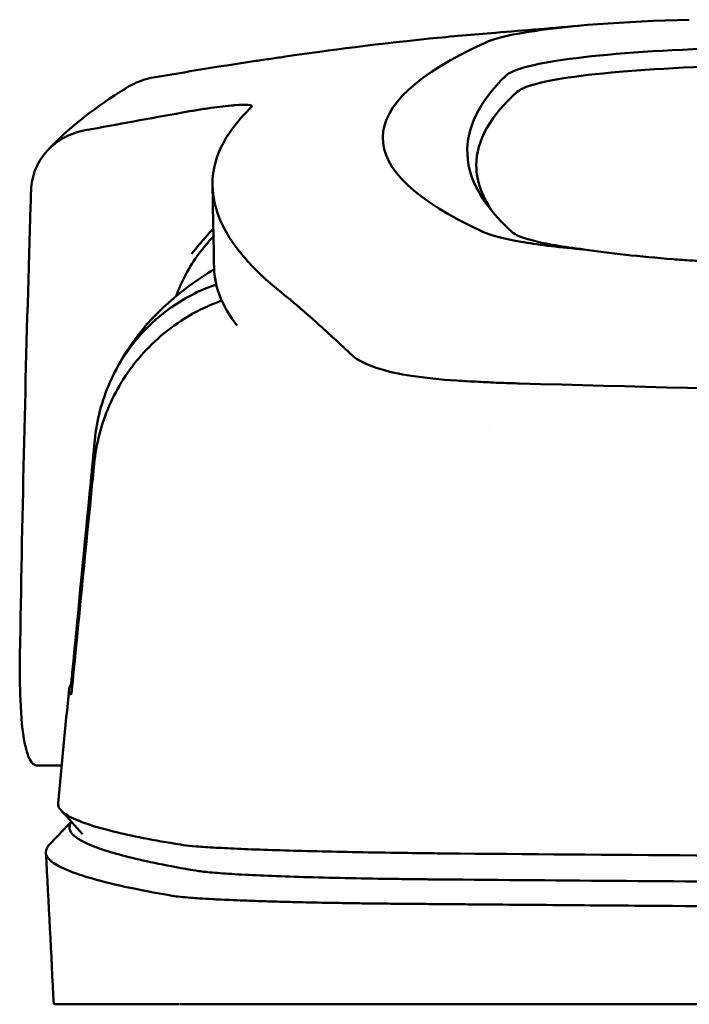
# Model space of a CAD drawing. Header units: millimetres. Extents: x 76 to 376, y 14 to 407.
# Tile 5 of 10: x 146 to 175, y 365 to 406. Entities that reach past the tile are written whole.
import ezdxf

# ---------------------------------------------------------------- set-up
doc = ezdxf.new("R2010")
doc.units = ezdxf.units.MM
doc.layers.add('Visible (ISO)', color=7, linetype='Continuous', lineweight=50)

msp = doc.modelspace()

# ---------------------------------------------------------------- linework, layer by layer
at = {"layer": 'Visible (ISO)'}
for p, q in [((165.524, 391.045), (165.533, 391.044)), ((147.795, 374.707), (146.749, 374.707)), ((147.266, 371.327), (148.205, 372.314)), ((147.46, 364.537), (152.81, 364.537)), ((152.834, 364.537), (163.799, 364.537)), ((163.889, 364.537), (163.799, 364.537)), ((163.889, 364.537), (225.532, 364.537))]:
    msp.add_line(p, q, dxfattribs=at)
for centre, major_axis, ratio, start_param, end_param in [((176.901, 405.166), (11.395, -0.001), 0.116501, 1.781282, 2.52747), ((177.085, 405.141), (11.62, -0.008), 0.117057, 2.527526, 2.891655), ((302.395, 401.463), (140.93, 0.029), 0.116446, 2.892175, 3.388046), ((178.69, 403.92), (12.06, -0.005), 0.112737, 1.791766, 3.029303), ((179.083, 403.253), (11.958, 0), 0.106769, 1.787974, 3.024834), ((412.962, 401.267), (247.896, 0.399), 0.112494, 3.026338, 3.14596), ((411.715, 400.267), (-246.265, 0), 0.106767, 6.163675, 6.283184), ((482.439, 354.22), (-328.583, 44.868), 0.123507, 6.188163, 6.200241), ((1808.054, 360.516), (-1662.18, -0.149), 0.85466, 6.255847, 6.257756), ((177.203, 397.784), (11.832, 0.02), 0.1161, 3.386388, 3.747718), ((160.228, 392.232), (-8, 0), 0.941628, 5.682982, 5.950394), ((409.892, 395.961), (-255.609, 0), 0.112496, 0.002074, 0.087879), ((167.325, 392.564), (-7.019, -0.248), 0.209962, 0.510009, 0.541864), ((408.033, 377.936), (-259.925, 0), 0.034069, 6.258567, 6.308615), ((281.684, 418.956), (-131.694, -46.074), 0.097566, 0.177551, 0.181879), ((167.875, 370.685), (15.81, -0.255), 0.013999, 1.814143, 1.864666), ((157.203, 370.264), (4.064, -0.085), 0.06622, 3.560328, 3.573474), ((165.213, 370.003), (8.722, -0.051), 0.018129, 4.550228, 4.559677), ((152.53, 369.161), (-0.118, 0.018), 0.055246, 1.360606, 1.559875), ((164.986, 370.136), (9.456, 0.138), 0.140036, 4.558691, 4.567892)]:
    msp.add_ellipse(centre, major_axis=major_axis, ratio=ratio, start_param=start_param, end_param=end_param, dxfattribs=at)
for points, knots in [([(157.228, 404.878), (158.677, 405.092), (160.831, 405.391), (164.38, 405.751), (165.32, 405.837), (166.263, 405.911)], [0, 0, 0, 0, 0.4392287, 0.4392287, 0.5941548, 0.5941548, 0.5941548, 0.5941548]), ([(155.879, 404.684), (155.181, 404.577), (154.485, 404.466), (153.091, 404.238), (152.394, 404.121), (151.697, 404.002)], [0.000028, 0.000028, 0.000028, 0.000028, 0.211767, 0.211767, 0.4239683, 0.4239683, 0.4239683, 0.4239683]), ([(155.882, 404.684), (155.881, 404.684), (155.88, 404.684), (155.879, 404.684), (155.879, 404.684), (155.879, 404.684)], [0.000000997, 0.000000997, 0.000000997, 0.000000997, 0.0001839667, 0.0001839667, 0.000312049, 0.000312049, 0.000312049, 0.000312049]), ([(157.196, 404.873), (156.976, 404.841), (156.757, 404.809), (156.317, 404.745), (156.098, 404.714), (155.882, 404.684)], [0, 0, 0, 0, 0.0665895, 0.0665895, 0.1345736, 0.1345736, 0.1345736, 0.1345736]), ([(150.645, 403.615), (150.719, 403.659), (150.796, 403.7), (151.134, 403.863), (151.412, 403.953), (151.697, 404.002)], [-0.1127941, -0.1127941, -0.1127941, -0.1127941, -0.0866991, -0.0866991, -0.0000252, -0.0000252, -0.0000252, -0.0000252]), ([(148.799, 401.757), (149.488, 401.883), (150.178, 402.009), (151.556, 402.259), (152.245, 402.384), (152.933, 402.509)], [0.0000116, 0.0000116, 0.0000116, 0.0000116, 0.2114776, 0.2114776, 0.4225254, 0.4225254, 0.4225254, 0.4225254]), ([(155.097, 402.817), (154.828, 402.794), (154.504, 402.756), (153.951, 402.678), (153.751, 402.648), (153.346, 402.582), (153.141, 402.547), (152.934, 402.509)], [0, 0, 0, 0, 0.1260356, 0.1260356, 0.192084, 0.192084, 0.2556621, 0.2556621, 0.2556621, 0.2556621]), ([(155.886, 402.761), (155.912, 402.801), (155.86, 402.827), (155.615, 402.847), (155.423, 402.842), (155.175, 402.823)], [0, 0, 0, 0, 0.1204642, 0.1204642, 0.2420244, 0.2420244, 0.2420244, 0.2420244]), ([(155.863, 402.736), (155.868, 402.74), (155.873, 402.744), (155.88, 402.753), (155.883, 402.757), (155.886, 402.761)], [0, 0, 0, 0, 0.01190192, 0.01190192, 0.02379969, 0.02379969, 0.02379969, 0.02379969]), ([(157.082, 394.9), (155.404, 396.255), (154.458, 397.609), (154.042, 400.323), (154.688, 401.447), (155.444, 402.296)], [0, 0, 0, 0, 3.35024, 3.35024, 6.902449, 6.902449, 6.902449, 6.902449]), ([(148.799, 401.757), (148.483, 401.7), (148.181, 401.593), (147.63, 401.296), (147.384, 401.106), (146.965, 400.65), (146.799, 400.383), (146.566, 399.813), (146.501, 399.506), (146.492, 399.199)], [-0.4076943, -0.4076943, -0.4076943, -0.4076943, -0.3108189, -0.3108189, -0.2123555, -0.2123555, -0.10788, -0.10788, -0.000002, -0.000002, -0.000002, -0.000002]), ([(165.069, 400.746), (165.094, 400.12), (165.307, 399.495), (165.948, 398.494), (166.258, 398.118), (166.73, 397.649), (166.829, 397.555), (167.057, 397.347), (167.194, 397.231), (168.399, 396.918), (169.131, 396.791), (170.034, 396.68)], [2.930381, 2.930381, 2.930381, 2.930381, 4.072753, 4.072753, 4.762452, 4.762452, 4.934856, 4.934856, 5.145284, 5.145284, 5.311389, 5.311389, 5.311389, 5.311389]), ([(154.252, 397.57), (154.125, 397.432), (153.996, 397.288), (153.775, 397.035), (153.684, 396.929), (153.442, 396.639), (153.332, 396.499), (153.321, 396.489)], [-0.01145823, -0.01145823, -0.01145823, -0.01145823, -0.00744532, -0.00744532, -0.00463647, -0.00463647, 0, 0, 0, 0]), ([(167.481, 396.984), (167.83, 396.927), (168.219, 396.872), (169.073, 396.77), (169.538, 396.723), (170.034, 396.68)], [-0.3736448, -0.3736448, -0.3736448, -0.3736448, -0.187366, -0.187366, -0.0000172, -0.0000172, -0.0000172, -0.0000172]), ([(170.034, 396.68), (170.575, 396.599), (171.17, 396.524), (172.446, 396.385), (173.124, 396.322), (173.834, 396.265)], [0.0000437, 0.0000437, 0.0000437, 0.0000437, 0.2355373, 0.2355373, 0.4693483, 0.4693483, 0.4693483, 0.4693483]), ([(146.408, 396.487), (146.323, 393.645), (146.249, 390.801), (146.119, 385.116), (146.064, 382.272), (146.018, 379.429)], [-1.996171, -1.996171, -1.996171, -1.996171, -0.998042, -0.998042, -0.000001, -0.000001, -0.000001, -0.000001]), ([(173.834, 396.265), (174.055, 396.247), (174.278, 396.231), (174.751, 396.201), (174.975, 396.188), (175.181, 396.178)], [0, 0, 0, 0, 0.0725125, 0.0725125, 0.1522142, 0.1522142, 0.1522142, 0.1522142]), ([(149.857, 391.045), (150.737, 393.013), (152.073, 394.28), (153.588, 395.394), (153.939, 395.627), (154.285, 395.838)], [0, 0, 0, 0, 1.483168, 1.483168, 1.942831, 1.942831, 1.942831, 1.942831]), ([(149.2, 388.552), (149.282, 389.406), (149.501, 390.242), (150.188, 391.792), (150.651, 392.499), (151.779, 393.736), (152.515, 394.336), (153.761, 394.96), (154.081, 395.089), (154.376, 395.191)], [-0.7441004, -0.7441004, -0.7441004, -0.7441004, -0.5496874, -0.5496874, -0.3565169, -0.3565169, -0.159797, -0.159797, -0.0894613, -0.0894613, -0.0894613, -0.0894613]), ([(157.082, 394.9), (157.222, 394.787), (157.367, 394.668), (157.667, 394.418), (157.821, 394.287), (157.981, 394.153)], [-0.5571002, -0.5571002, -0.5571002, -0.5571002, -0.2776825, -0.2776825, 0, 0, 0, 0]), ([(149.178, 387.566), (149.261, 388.409), (149.478, 389.239), (150.159, 390.802), (150.62, 391.527), (151.745, 392.812), (152.476, 393.443), (153.825, 394.191), (154.247, 394.37), (154.614, 394.501)], [0, 0, 0, 0, 0.2548242, 0.2548242, 0.5112444, 0.5112444, 0.772586, 0.772586, 0.8990175, 0.8990175, 0.8990175, 0.8990175]), ([(157.981, 394.153), (158.299, 393.883), (158.644, 393.574), (159.153, 393.112), (159.307, 392.972), (159.462, 392.829)], [-1.0557156, -1.0557156, -1.0557156, -1.0557156, -0.5320191, -0.5320191, -0.3144541, -0.3144541, -0.3144541, -0.3144541]), ([(160.449, 391.969), (160.384, 392.007), (160.324, 392.046), (160.217, 392.124), (160.169, 392.164), (160.127, 392.204)], [0, 0, 0, 0, 0.0612215, 0.0612215, 0.1224979, 0.1224979, 0.1224979, 0.1224979]), ([(160.449, 391.969), (160.551, 391.909), (160.666, 391.85), (160.925, 391.737), (161.068, 391.682), (161.225, 391.629)], [-0.1913093, -0.1913093, -0.1913093, -0.1913093, -0.095663, -0.095663, 0, 0, 0, 0]), ([(164.618, 391.097), (163.912, 391.141), (163.259, 391.209), (162.158, 391.38), (161.704, 391.479), (161.338, 391.592)], [0, 0, 0, 0, 0.2294851, 0.2294851, 0.4401307, 0.4401307, 0.4401307, 0.4401307]), ([(165.524, 391.045), (165.371, 391.053), (165.219, 391.061), (164.917, 391.078), (164.767, 391.087), (164.618, 391.097)], [0, 0, 0, 0, 0.04848689, 0.04848689, 0.0969233, 0.0969233, 0.0969233, 0.0969233]), ([(165.533, 391.044), (165.82, 391.029), (166.108, 391.015), (166.697, 390.992), (166.996, 390.982), (167.296, 390.973)], [-0.1838567, -0.1838567, -0.1838567, -0.1838567, -0.0928152, -0.0928152, 0, 0, 0, 0]), ([(225.123, 390.177), (215.438, 390.178), (205.759, 390.245), (186.431, 390.51), (176.801, 390.709), (167.296, 390.973)], [0.032666, 0.032666, 0.032666, 0.032666, 2.938218, 2.938218, 5.868286, 5.868286, 5.868286, 5.868286]), ([(148.246, 378.649), (148.507, 381.36), (148.768, 384.073), (149.03, 386.784), (149.087, 387.373), (149.143, 387.963), (149.2, 388.552)], [0.478961, 0.478961, 0.478961, 0.478961, 8.650914, 8.650914, 8.650914, 10.427614, 10.427614, 10.427614, 10.427614]), ([(148.25, 378.153), (148.517, 380.861), (148.783, 383.564), (149.051, 386.272), (149.093, 386.704), (149.136, 387.135), (149.178, 387.566)], [0.46186, 0.46186, 0.46186, 0.46186, 8.654063, 8.654063, 8.654063, 9.958979, 9.958979, 9.958979, 9.958979]), ([(146.018, 379.429), (146.007, 378.72), (146.012, 378.069), (146.067, 376.747), (146.127, 376.134), (146.295, 375.282), (146.392, 375.006), (146.57, 374.771), (146.636, 374.725), (146.72, 374.708), (146.735, 374.707), (146.749, 374.707)], [-1.124441, -1.124441, -1.124441, -1.124441, -0.875496, -0.875496, -0.555624, -0.555624, -0.282571, -0.282571, -0.140757, -0.140757, -0.112162, -0.112162, -0.112162, -0.112162]), ([(148.187, 378.155), (148.188, 378.157), (148.191, 378.168), (148.198, 378.212), (148.202, 378.243), (148.212, 378.331), (148.218, 378.384), (148.227, 378.466), (148.231, 378.502), (148.238, 378.574), (148.242, 378.612), (148.246, 378.649)], [-0.06600544, -0.06600544, -0.06600544, -0.06600544, -0.05210622, -0.05210622, -0.03882665, -0.03882665, -0.02244269, -0.02244269, -0.01122716, -0.01122716, 0, 0, 0, 0]), ([(148.192, 377.712), (148.194, 377.71), (148.196, 377.717), (148.203, 377.753), (148.207, 377.781), (148.217, 377.855), (148.223, 377.905), (148.232, 377.983), (148.236, 378.015), (148.243, 378.083), (148.247, 378.117), (148.25, 378.153)], [0, 0, 0, 0, 0.01799222, 0.01799222, 0.0374351, 0.0374351, 0.06445247, 0.06445247, 0.08202888, 0.08202888, 0.09959211, 0.09959211, 0.09959211, 0.09959211]), ([(147.641, 373.097), (147.626, 372.942), (147.734, 372.786), (147.966, 372.632), (148.331, 372.388), (149.005, 372.144), (149.981, 371.902), (150.75, 371.712), (151.71, 371.523), (152.855, 371.336)], [51.780318, 51.780318, 51.780318, 51.780318, 65.647729, 65.647729, 65.647729, 87.530305, 87.530305, 87.530305, 104.770272, 104.770272, 104.770272, 104.770272]), ([(148.209, 372.309), (148.189, 372.283), (148.173, 372.256), (148.161, 372.229), (148.071, 372.039), (148.151, 371.848), (148.399, 371.658), (148.648, 371.469), (149.066, 371.279), (149.651, 371.09), (150.237, 370.901), (150.992, 370.712), (151.913, 370.524), (152.393, 370.427), (152.918, 370.329), (153.488, 370.232)], [0.0467643, 0.0467643, 0.0467643, 0.0467643, 0.04907017, 0.04907017, 0.04907017, 0.06542689, 0.06542689, 0.06542689, 0.08178362, 0.08178362, 0.08178362, 0.09814034, 0.09814034, 0.09814034, 0.10666345, 0.10666345, 0.10666345, 0.10666345]), ([(147.266, 371.327), (147.17, 371.226), (147.121, 371.124), (147.119, 370.865), (147.232, 370.708), (147.628, 370.434), (147.861, 370.317), (148.381, 370.112), (148.639, 370.024), (149.371, 369.806), (149.889, 369.676), (151.081, 369.416), (151.754, 369.287), (152.504, 369.158)], [-6.22343, -6.22343, -6.22343, -6.22343, -5.351502, -5.351502, -4.007016, -4.007016, -3.000502, -3.000502, -2.247226, -2.247226, -1.120907, -1.120907, 0, 0, 0, 0]), ([(152.976, 371.317), (153.115, 371.298), (153.302, 371.279), (153.532, 371.261), (153.763, 371.243), (154.04, 371.224), (154.357, 371.207), (154.674, 371.189), (155.036, 371.171), (155.433, 371.155), (155.831, 371.138), (156.271, 371.122), (156.741, 371.106), (157.212, 371.091), (157.721, 371.076), (158.255, 371.062), (158.79, 371.049), (159.359, 371.036), (159.948, 371.024), (160.536, 371.012), (161.154, 371.001), (161.785, 370.991), (162.279, 370.984), (162.786, 370.977), (163.299, 370.97)], [0, 0, 0, 0, 1.921104, 1.921104, 1.921104, 3.842208, 3.842208, 3.842208, 5.763312, 5.763312, 5.763312, 7.684416, 7.684416, 7.684416, 9.60552, 9.60552, 9.60552, 11.526625, 11.526625, 11.526625, 13.447729, 13.447729, 13.447729, 14.949954, 14.949954, 14.949954, 14.949954]), ([(164.069, 370.961), (171.177, 370.9), (178.387, 370.85), (185.619, 370.81), (192.852, 370.771), (200.161, 370.742), (207.465, 370.724), (213.474, 370.709), (219.509, 370.702), (225.533, 370.702)], [0, 0, 0, 0, 21.882576, 21.882576, 21.882576, 43.765152, 43.765152, 43.765152, 61.766885, 61.766885, 61.766885, 61.766885]), ([(153.51, 370.229), (153.658, 370.204), (153.863, 370.18), (154.117, 370.156), (154.371, 370.133), (154.681, 370.11), (155.035, 370.088), (155.389, 370.066), (155.796, 370.045), (156.241, 370.026), (156.686, 370.006), (157.181, 369.987), (157.707, 369.97), (158.234, 369.953), (158.804, 369.938), (159.399, 369.924), (159.994, 369.91), (160.627, 369.897), (161.276, 369.887), (161.601, 369.881), (161.935, 369.876), (162.271, 369.872), (162.438, 369.87), (162.609, 369.867), (162.779, 369.865), (162.949, 369.863), (163.123, 369.862), (163.295, 369.86), (163.363, 369.859), (163.431, 369.858), (163.499, 369.858), (163.567, 369.857), (163.636, 369.856), (163.704, 369.856), (163.738, 369.856), (163.771, 369.855), (163.804, 369.855)], [0, 0, 0, 0, 0.00216284, 0.00216284, 0.00216284, 0.00432572, 0.00432572, 0.00432572, 0.0064886, 0.0064886, 0.0064886, 0.00865148, 0.00865148, 0.00865148, 0.01081436, 0.01081436, 0.01081436, 0.01297724, 0.01297724, 0.01297724, 0.01405868, 0.01405868, 0.01405868, 0.0145994, 0.0145994, 0.0145994, 0.01514012, 0.01514012, 0.01514012, 0.01535374, 0.01535374, 0.01535374, 0.01556736, 0.01556736, 0.01556736, 0.01567089, 0.01567089, 0.01567089, 0.01567089]), ([(163.886, 369.854), (169.173, 369.809), (174.513, 369.769), (179.873, 369.735), (185.233, 369.701), (190.635, 369.673), (196.046, 369.651), (201.457, 369.629), (206.899, 369.613), (212.339, 369.604), (216.731, 369.596), (221.134, 369.592), (225.532, 369.592)], [0, 0, 0, 0, 0.01635215, 0.01635215, 0.01635215, 0.03270429, 0.03270429, 0.03270429, 0.04905643, 0.04905643, 0.04905643, 0.06225952, 0.06225952, 0.06225952, 0.06225952]), ([(152.527, 369.155), (152.617, 369.141), (152.725, 369.128), (152.979, 369.101), (153.127, 369.088), (153.404, 369.066), (153.524, 369.058), (153.826, 369.038), (154.014, 369.027), (154.332, 369.01), (154.453, 369.003), (154.915, 368.981), (155.285, 368.966), (155.915, 368.942), (156.154, 368.934), (156.651, 368.919), (156.909, 368.911), (157.408, 368.898), (157.647, 368.891), (158.318, 368.876), (158.763, 368.867), (159.565, 368.852), (159.915, 368.846), (160.537, 368.837), (160.807, 368.833), (161.283, 368.827), (161.487, 368.825), (161.848, 368.821), (162.002, 368.819), (162.274, 368.817), (162.39, 368.816), (162.681, 368.813), (162.856, 368.812), (163.206, 368.809), (163.382, 368.808), (163.558, 368.807)], [-1.679207, -1.679207, -1.679207, -1.679207, -1.548784, -1.548784, -1.41563, -1.41563, -1.32558, -1.32558, -1.204178, -1.204178, -1.134257, -1.134257, -0.946443, -0.946443, -0.838704, -0.838704, -0.731055, -0.731055, -0.637098, -0.637098, -0.473724, -0.473724, -0.352581, -0.352581, -0.262746, -0.262746, -0.196047, -0.196047, -0.146434, -0.146434, -0.109476, -0.109476, -0.054468, -0.054468, 0, 0, 0, 0]), ([(163.644, 368.806), (163.712, 368.805), (163.803, 368.805), (163.998, 368.803), (164.087, 368.802), (164.353, 368.8), (164.531, 368.798), (165.063, 368.794), (165.419, 368.791), (166.485, 368.782), (167.197, 368.776), (169.336, 368.759), (170.765, 368.748), (175.063, 368.716), (177.94, 368.697), (182.751, 368.667), (184.68, 368.656), (189.19, 368.632), (191.773, 368.62), (196.949, 368.598), (199.542, 368.588), (206.029, 368.567), (209.929, 368.558), (215.782, 368.549), (217.733, 368.546), (221.633, 368.543), (223.583, 368.542), (225.532, 368.542)], [-6.255822, -6.255822, -6.255822, -6.255822, -6.222837, -6.222837, -6.195433, -6.195433, -6.140619, -6.140619, -6.030972, -6.030972, -5.8116, -5.8116, -5.372567, -5.372567, -4.493566, -4.493566, -3.9071, -3.9071, -3.124844, -3.124844, -2.342742, -2.342742, -1.17034, -1.17034, -0.584842, -0.584842, 0, 0, 0, 0])]:
    msp.add_open_spline(points, degree=3, knots=knots, dxfattribs=at)
for points in [[(166.263, 405.911), (167.482, 406.008), (168.732, 406.112), (170.042, 406.226)], [(157.228, 404.878), (157.217, 404.876), (157.207, 404.875), (157.196, 404.873)], [(147.187, 400.892), (148.033, 401.803), (149.062, 402.615), (150.261, 403.379)], [(150.261, 403.379), (150.388, 403.46), (150.516, 403.538), (150.645, 403.615)], [(155.175, 402.823), (155.15, 402.821), (155.123, 402.819), (155.097, 402.817)], [(165.45, 400.267), (165.45, 399.571), (165.709, 398.875), (166.226, 398.181)], [(154.283, 395.901), (154.261, 397.065), (154.239, 398.228), (154.216, 399.392)], [(154.259, 397.236), (154.037, 397.007), (153.824, 396.757), (153.627, 396.486)], [(159.462, 392.829), (159.688, 392.623), (159.912, 392.411), (160.127, 392.204)], [(166.012, 389.115), (166.012, 389.115), (166.012, 389.115), (166.012, 389.115)], [(148.299, 378.648), (148.281, 378.648), (148.263, 378.648), (148.246, 378.649)], [(147.64, 373.097), (147.797, 374.72), (147.953, 376.343), (148.109, 377.966)], [(148.683, 371.788), (148.378, 372.123), (148.073, 372.458), (147.769, 372.793)], [(147.46, 364.537), (147.347, 366.692), (147.234, 368.847), (147.121, 371.003)]]:
    msp.add_open_spline(points, degree=3, dxfattribs=at)

doc.saveas('drawing.dxf')
